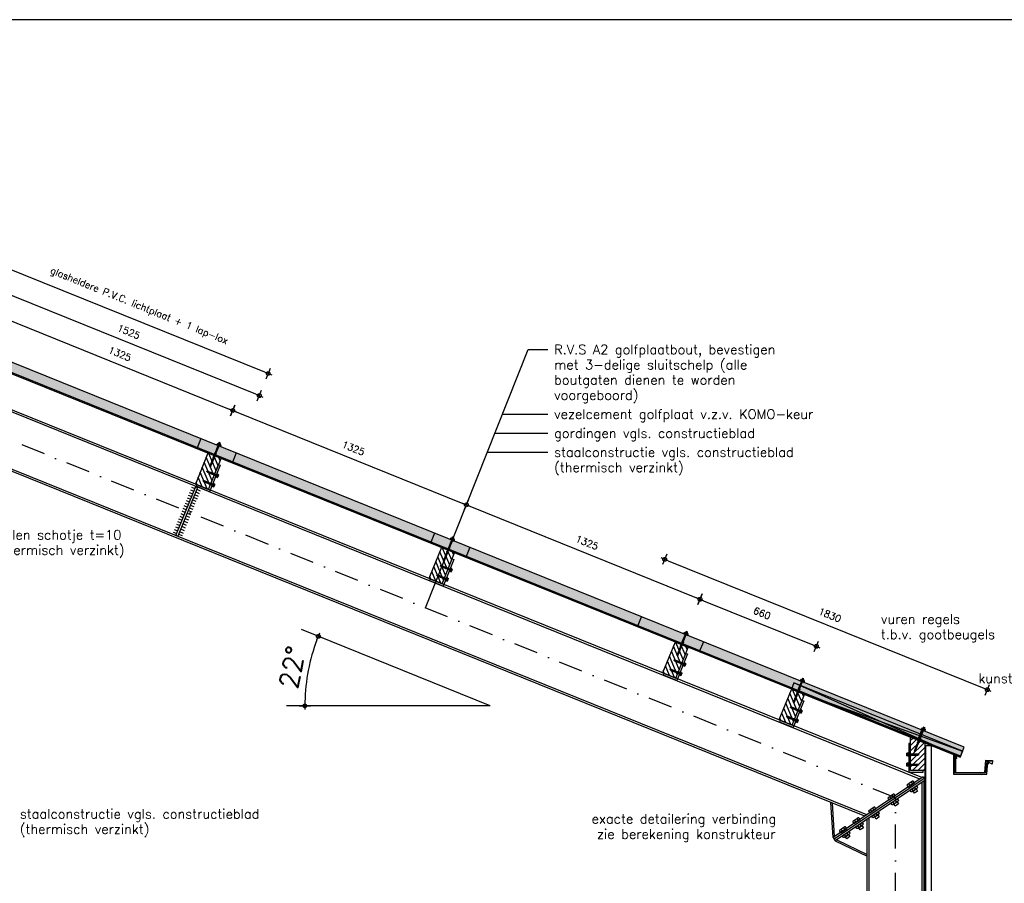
# Model space of a CAD drawing. Extents: x 0 to 38100, y 0 to 35640.
# Tile 12 of 42: x 17232 to 22410, y 7138 to 11680. Entities that reach past the tile are written whole.
import ezdxf

# ---------------------------------------------------------------- set-up
doc = ezdxf.new("R2010")
doc.units = 0
doc.header["$LTSCALE"] = 20
doc.header["$PDMODE"] = 1
doc.header["$PDSIZE"] = -3
doc.linetypes.add('DASHDOT2', pattern=[12.7, 6.35, -3.175, 0, -3.175])
doc.layers.get('0').update_dxf_attribs({"linetype": 'CONTINUOUS'})
doc.layers.get('DEFPOINTS').update_dxf_attribs({"linetype": 'CONTINUOUS'})
for name, color, linetype in [('A--A27--_F123-_SOLID', 7, 'CONTINUOUS'), ('A--A28H-_F-2--', 9, 'CONTINUOUS'), ('A--L$2A-', 7, 'CONTINUOUS'), ('A--L$2A-_F123-', 1, 'CONTINUOUS'), ('A--L21--_F123-', 1, 'CONTINUOUS'), ('A--L27--', 7, 'CONTINUOUS'), ('A--L27--_F-23-', 2, 'CONTINUOUS'), ('A--L27--_F123-', 1, 'CONTINUOUS'), ('A--L28--', 7, 'CONTINUOUS'), ('A--L28--_F-23-', 7, 'CONTINUOUS'), ('A--L28H-_F-23-', 7, 'CONTINUOUS'), ('A--L28S-_F123-', 1, 'CONTINUOUS'), ('A--M$1A-_F123-_MAATV', 7, 'CONTINUOUS'), ('A--T$1A-_F123-_0_18MM', 1, 'CONTINUOUS'), ('A--T$1A-_F123-_0_25MM', 2, 'CONTINUOUS'), ('X--LR---_CP', 7, 'CONTINUOUS')]:
    doc.layers.add(name, color=color, linetype=linetype)
doc.styles.add('0_25', font='ROMANS.shx', dxfattribs={"height": 50})
doc.styles.add('ALFA-0_25', font='ROMANS')
doc.styles.add('MISO', font='ROMANS.shx')
doc.dimstyles.new('DLV18', dxfattribs={"dimscale": 20, "dimtxt": 1.8, "dimasz": 1, "dimexe": 0, "dimexo": 0, "dimgap": 0, "dimtad": 0, "dimdec": 0, "dimrnd": 1, "dimzin": 0, "dimtxsty": 'MISO', "dimblk1": '$DIMDLV', "dimblk2": '$DIMDLV', "dimsah": 1, "dimcen": 0, "dimse1": 1, "dimse2": 1, "dimclrd": 256, "dimclre": 256, "dimclrt": 1, "dimazin": 3, "dimtfac": 1, "dimtdec": 0, "dimtix": 1, "dimtmove": 0, "dimatfit": 3, "dimtvp": 1.5, "dimtolj": 1, "dimtzin": 0})
doc.dimstyles.new('DLV50', dxfattribs={"dimscale": 20, "dimtxt": 5, "dimasz": 1, "dimexe": 0, "dimexo": 0, "dimgap": 0, "dimtad": 0, "dimdec": 0, "dimrnd": 1, "dimzin": 0, "dimtxsty": 'MISO', "dimblk1": '$DIMDLV', "dimblk2": '$DIMDLV', "dimsah": 1, "dimcen": 0, "dimse1": 1, "dimse2": 1, "dimclrd": 256, "dimclre": 256, "dimclrt": 4, "dimazin": 3, "dimtfac": 1, "dimtdec": 0, "dimtix": 1, "dimtmove": 0, "dimatfit": 3, "dimtvp": 0.86, "dimtolj": 1, "dimtzin": 0})

# ---------------------------------------------------------------- blocks, each defined once
blk = doc.blocks.new('QD28001-')
at = {"layer": 'A--L28--_F-23-', "color": 8, "linetype": 'CONTINUOUS'}
for p, q in [((-3.8, -0.3), (-3.4, 0)), ((-3.4, 0), (3.4, 0)), ((3.4, 0), (3.8, -0.3)), ((-5, -8.1), (-11, -9.7)), ((-11, -10.7), (-11, -9.7)), ((-11, -9.7), (11, -9.7)), ((11, -10.7), (-11, -10.7)), ((-5.5, -7.3), (-4.5, -6.1)), ((-5, -8.1), (-5.5, -7.3)), ((5.5, -7.3), (-5.5, -7.3)), ((5, -8.1), (-5, -8.1)), ((-3.8, -4.8), (-3.8, -0.3)), ((3.8, -4.8), (-3.8, -4.8)), ((3.8, -4.8), (-3.8, -4.8)), ((-2.5, -59), (-2.5, -15.2)), ((-1.9, -4.8), (-1.9, -0.3)), ((1.9, -4.8), (1.9, -0.3)), ((2.5, -59), (2.5, -15.2)), ((3.8, -0.3), (3.8, -4.8)), ((4.5, -6.1), (5.5, -7.3)), ((5, -8.1), (5.5, -7.3)), ((11, -9.7), (5, -8.1)), ((11, -10.7), (11, -9.7)), ((3.3, -89.4), (-3.2, -88)), ((3.3, -91.9), (-3.2, -90.6)), ((3.3, -94.5), (-3.2, -93.1)), ((3.3, -97), (-3.2, -95.7)), ((3.3, -99.6), (-3.2, -98.2)), ((3.3, -102.1), (-3.2, -100.7)), ((3.3, -104.7), (-3.2, -103.3)), ((-2.5, -84.4), (-2.5, -67)), ((-2.5, -84.4), (-2.1, -86.8)), ((-2.1, -87.6), (-2.1, -86.8)), ((-2.1, -88.4), (-2.1, -90.2)), ((-2.1, -90.9), (-2.1, -92.7)), ((-2.1, -93.5), (-2.1, -95.3)), ((-2.1, -96), (-2.1, -97.8)), ((-2.1, -98.6), (-2.1, -100.4)), ((-2.1, -101.1), (-2.1, -102.9)), ((3.3, -86.8), (0.1, -86.2)), ((2.1, -89), (2.1, -87.2)), ((2.1, -89.7), (2.1, -91.6)), ((2.1, -92.3), (2.1, -94.1)), ((2.1, -94.8), (2.1, -96.7)), ((2.1, -97.4), (2.1, -99.2)), ((2.1, -99.9), (2.1, -101.8)), ((2.1, -102.5), (2.1, -104.3)), ((2.5, -84.4), (2.2, -86.3)), ((2.5, -84.4), (2.5, -67)), ((3.3, -107.2), (-3.2, -105.8)), ((3.3, -109.8), (-3.2, -108.4)), ((3.3, -112.3), (-3.2, -110.9)), ((3.3, -114.9), (-3.2, -113.5)), ((3.3, -117.4), (-3.2, -116)), ((3.3, -120), (-3.2, -118.6)), ((-2.1, -103.7), (-2.1, -105.5)), ((-2.1, -106.2), (-2.1, -108)), ((-2.1, -108.8), (-2.1, -110.6)), ((-2.1, -111.3), (-2.1, -113.1)), ((-2.1, -113.9), (-2.1, -115.7)), ((-2.1, -116.4), (-2.1, -118.2)), ((-2.1, -118.9), (-2.1, -120.8)), ((3.3, -130.1), (-0.2, -129.4)), ((3.3, -127.5), (0.1, -126.9)), ((3.3, -132.6), (0.3, -132)), ((2.1, -105), (2.1, -106.9)), ((2.1, -107.6), (2.1, -109.4)), ((2.1, -110.1), (2.1, -111.9)), ((2.1, -112.7), (2.1, -114.5)), ((2.1, -115.2), (2.1, -117)), ((2.1, -117.8), (2.1, -119.6)), ((2.1, -120.3), (2.1, -127)), ((2.1, -120.3), (2.1, -122.1)), ((2.1, -127.9), (2.1, -129.7)), ((2.1, -130.4), (2.1, -132.3))]:
    blk.add_line(p, q, dxfattribs=at)
for points in [[(6.2, -6.1), (-6.2, -6.1), (-6.2, -4.8), (6.2, -4.8)], [(-2.1, -87.6), (3.3, -89.4), (2.1, -89.7), (-3.2, -88)], [(-2.1, -90.2), (3.3, -91.9), (2.1, -92.3), (-3.2, -90.6)], [(-2.1, -92.7), (3.3, -94.5), (2.1, -94.8), (-3.2, -93.1)], [(-2.1, -95.3), (3.3, -97), (2.1, -97.4), (-3.2, -95.7)], [(-2.1, -97.8), (3.3, -99.6), (2.1, -99.9), (-3.2, -98.2)], [(-2.1, -100.4), (3.3, -102.1), (2.1, -102.5), (-3.2, -100.7)], [(-2.1, -102.9), (3.3, -104.7), (2.1, -105), (-3.2, -103.3)], [(2.1, -87.2), (0.1, -86.2), (2.1, -86.3), (3.3, -86.8)], [(-2.1, -105.5), (3.3, -107.2), (2.1, -107.6), (-3.2, -105.8)], [(-2.1, -108), (3.3, -109.8), (2.1, -110.1), (-3.2, -108.4)], [(-2.1, -110.6), (3.3, -112.3), (2.1, -112.7), (-3.2, -110.9)], [(-2.1, -113.1), (3.3, -114.9), (2.1, -115.2), (-3.2, -113.5)], [(-2.1, -115.7), (3.3, -117.4), (2.1, -117.8), (-3.2, -116)], [(-2.1, -118.2), (3.3, -120), (2.1, -120.3), (-3.2, -118.6)], [(2.1, -127.9), (0.1, -126.9), (2.1, -127), (3.3, -127.5)]]:
    blk.add_lwpolyline(points, close=True, dxfattribs=at)
for points in [[(-2.5, -67), (-1.9, -63.3), (-1.9, -59), (-3.7, -59, 0.215905), (-2.5, -67, 0.240288)], [(2.5, -67), (1.9, -63.3), (1.9, -59), (3.7, -59, -0.215905), (2.5, -67, -0.240288)], [(-2.1, -126.5, -0.245375), (-1.3, -126.9, -0.082052), (-0.2, -129.2, -0.040501), (0.3, -131.9, -0.029739), (0.5, -135.6, -0.004166)]]:
    blk.add_lwpolyline(points, format="xyb", dxfattribs=at)
for points in [[(-2.1, -118.9), (-2.1, -128.3), (-3.2, -128.7), (-2.1, -129.1), (-2.1, -130.9), (-3.2, -131.3), (-2.1, -131.6), (-2.1, -134), (0, -136.1), (2.1, -134), (2.1, -133)], [(-0.3, -128.9), (3.3, -130.1), (2.1, -130.4), (-0.1, -129.7)], [(0.3, -131.7), (3.3, -132.6), (2.1, -133), (0.4, -132.4)]]:
    blk.add_lwpolyline(points, dxfattribs=at)
for centre, radius, start, end in [((-2.9, -1.6), 1.57, 52.1205, 127.8795), ((0, -5.8), 5.77, 70.5292, 109.4708), ((2.9, -1.6), 1.57, 52.1205, 127.8795), ((-5.9, -16.8), 6.13, 100.6396, 178.4291), ((0, -65.2), 50, 76.1169, 103.8831), ((5.8, -16.8), 6.13, 1.571, 79.361)]:
    blk.add_arc(centre, radius, start, end, dxfattribs=at)
at = {"layer": 'X--LR---_CP', "linetype": 'CONTINUOUS'}
blk.add_point((0, 0), dxfattribs=at)
blk = doc.blocks.new('QD28002-')
at = {"layer": 'A--L28--_F-23-', "color": 8, "linetype": 'CONTINUOUS'}
for p, q in [((-10.2, 0), (-10.2, 3)), ((10.3, 3), (-10.2, 3)), ((10.3, 0), (-10.2, 0)), ((-7.5, 10.5), (7.5, 10.5)), ((-7.5, 3), (-7.5, 10.5)), ((-3.8, 3), (-3.8, 10.5)), ((0, 15), (0, -54.5)), ((3.7, 3), (3.7, 10.5)), ((7.5, 3), (7.5, 10.5)), ((10.3, 0), (10.3, 3)), ((-1.9, 0), (-4.7, -1)), ((4.7, -2.2), (-4.7, -5.5)), ((4.7, -6.7), (-4.7, -10)), ((4.7, -11.2), (-4.7, -14.5)), ((4.7, -15.7), (-4.7, -19)), ((4.7, -20.2), (-4.7, -23.5)), ((4.7, -24.7), (-4.7, -28)), ((4.7, -29.2), (-4.7, -32.5)), ((4.7, -33.7), (-4.7, -37)), ((4.7, -38.2), (-4.7, -41.5)), ((4.7, -42.7), (-4.7, -46)), ((-3.2, 0), (-3.2, -46.3)), ((-3.2, -46.3), (-1.5, -50)), ((1.5, -50), (-1.5, -50)), ((3.2, -46.3), (1.5, -50)), ((3.2, 0), (3.2, -46.3))]:
    blk.add_line(p, q, dxfattribs=at)
for centre, major_axis, ratio, start_param, end_param in [((-5.6, 9), (-1.87, 0), 0.8, -3.141593, 0), ((0, 9), (-3.75, 0), 0.4, 3.141592, 6.283189), ((5.6, 9), (-1.87, 0), 0.8, -3.141593, 0)]:
    blk.add_ellipse(centre, major_axis=major_axis, ratio=ratio, start_param=start_param, end_param=end_param, dxfattribs=at)
at = {"layer": 'X--LR---_CP', "linetype": 'CONTINUOUS'}
blk.add_point((0, 0), dxfattribs=at)
blk = doc.blocks.new('*X7')
at = {"color": 0}
for p, q in [((16538.7, 19791.4), (16608.4, 19861.1)), ((16538.7, 19819.7), (16580.2, 19861.1)), ((16538.7, 19848), (16551.9, 19861.1)), ((16538.7, 19763.1), (16613.7, 19838.1)), ((16538.7, 19734.8), (16613.7, 19809.8)), ((16538.7, 19706.6), (16613.7, 19781.6)), ((16546.6, 19686.1), (16613.7, 19753.3)), ((16574.9, 19686.1), (16613.7, 19725)), ((16603.2, 19686.1), (16613.7, 19696.7))]:
    blk.add_line(p, q, dxfattribs=at)
blk = doc.blocks.new('QD28H46-')
at = {"layer": 'A--L28H-_F-23-', "color": 2}
blk.add_lwpolyline([(0, 0), (0, 175), (75, 175), (75, 0)], close=True, dxfattribs=at)
at = {"layer": 'X--LR---_CP'}
blk.add_point((0, 0), dxfattribs=at)
at = {"layer": 'A--A28H-_F-2--'}
blk.add_blockref('*X7', (-16538.7, -19686.1), dxfattribs=at)
blk = doc.blocks.new('QD20601-')
at = {"layer": 'A--L28--_F-23-', "color": 1, "linetype": 'CONTINUOUS'}
blk.add_lwpolyline([(-9, 141), (-9, -9), (66, -9), (66, 0), (0, 0), (0, 0), (0, 141)], close=True, dxfattribs=at)
at = {"layer": 'X--LR---_CP', "linetype": 'CONTINUOUS'}
blk.add_point((0, 0), dxfattribs=at)
blk = doc.blocks.new('QD28003-')
at = {"layer": 'X--LR---_CP', "linetype": 'CONTINUOUS'}
blk.add_point((0, 0), dxfattribs=at)
at = {"layer": 'A--L28--', "color": 1, "linetype": 'CONTINUOUS'}
for name, p in [('QD28001-', (0, 74.1)), ('QD28H46-', (-37.5, -175)), ('QD20601-', (-37.5, -175))]:
    blk.add_blockref(name, p, dxfattribs=at)
at = {"layer": 'A--L28--', "color": 1, "linetype": 'CONTINUOUS', "rotation": 90}
for p in [(-46.5, -91), (-46.5, -144.3)]:
    blk.add_blockref('QD28002-', p, dxfattribs=at)
blk = doc.blocks.new('QD28H46A')
at = {"layer": 'A--A28H-_F-2--', "linetype": 'CONTINUOUS'}
h = blk.add_hatch(dxfattribs=at)
h.set_pattern_fill('ALFALINE', color=256, scale=20, style=0, pattern_type=2)
h.set_pattern_definition([(45, (-28800.83, -45005.233), (-14.1421356, 14.1421356), [])])
h.paths.add_polyline_path([(0, 0), (0, 175), (75, 144.7), (75, 0)])
at = {"layer": 'A--L28H-_F-23-', "color": 2}
blk.add_lwpolyline([(0, 0), (0, 175), (75, 144.7), (75, 0)], close=True, dxfattribs=at)
at = {"layer": 'X--LR---_CP'}
blk.add_point((0, 0), dxfattribs=at)
blk = doc.blocks.new('QD28007-')
at = {"layer": 'X--LR---_CP'}
blk.add_point((0, 0), dxfattribs=at)
at = {"layer": 'A--L28--', "color": 1, "linetype": 'CONTINUOUS'}
for name, p, rotation in [('QD28001-', (-3.7, 81.4), 338), ('QD28002-', (-84, -60.7), 90), ('QD28002-', (-84, -114), 90)]:
    blk.add_blockref(name, p, dxfattribs=dict(at, rotation=rotation))
at = {"layer": 'A--L28--'}
blk.add_blockref('QD28H46A', (-75, -144.7), dxfattribs=at)
at = {"layer": 'A--L28--', "color": 1, "linetype": 'CONTINUOUS'}
blk.add_blockref('QD20601-', (-75, -144.7), dxfattribs=at)
blk = doc.blocks.new('$DIMDLV')
at = {"color": 0}
for p, q in [((-1, 0), (1, 0)), ((0, -1.5), (0, 1.5))]:
    blk.add_line(p, q, dxfattribs=at)
blk.add_circle((0, 0), 0.5, dxfattribs=at)
blk = doc.blocks.new('*D146')
at = {"layer": 'A--M$1A-_F123-_MAATV'}
blk.add_line((20642.8, 8834.2), (22302.5, 8163.6), dxfattribs=at)
at = {"layer": 'DEFPOINTS', "color": 0}
for p in [(20502.5, 8540.3), (22321, 8156.1), (22199.3, 7854.8)]:
    blk.add_point(p, dxfattribs=at)
at = {"layer": 'A--M$1A-_F123-_MAATV', "xscale": 20, "yscale": 20, "zscale": 20}
for p, rotation in [((20624.3, 8841.7), 157.9999999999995), ((22321, 8156.1), 337.9999999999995)]:
    blk.add_blockref('$DIMDLV', p, dxfattribs=dict(at, rotation=rotation))
at = {"layer": 'A--M$1A-_F123-_MAATV', "color": 1, "insert": (21492.9, 8549), "char_height": 36, "attachment_point": 5, "rotation": 338, "style": 'MISO'}
blk.add_mtext('\\A1;1830', dxfattribs=at)
blk = doc.blocks.new('QD27102-')
at = {"layer": 'A--L27--_F-23-', "color": 2, "linetype": 'CONTINUOUS'}
for points in [[(0, 0), (0, -99), (175, -99), (181, -32.5), (175, -32), (169, -93), (6, -93), (6, -34)], [(10, -10), (10, -90), (165, -90), (170.87, -26.41), (206, -28), (203, -47), (189, -40)]]:
    blk.add_lwpolyline(points, dxfattribs=at)
for points in [[(6, -34), (6, 0), (7.73, 1), (17.73, -16.32), (16, -17.32), (8, -3.5), (8, -34)], [(180.14, -46.91), (182, -27), (201.91, -28.86), (201.63, -31.85), (184.71, -30.27), (183.13, -47.19)]]:
    blk.add_lwpolyline(points, close=True, dxfattribs=at)
at = {"layer": 'X--LR---_CP'}
blk.add_point((0, 0), dxfattribs=at)
blk = doc.blocks.new('*D143')
at = {"layer": 'A--M$1A-_F123-_MAATV'}
blk.add_line((17142.9, 10113.4), (18334.3, 9632), dxfattribs=at)
at = {"layer": 'DEFPOINTS', "color": 0}
for p in [(17027.9, 9882.2), (18352.9, 9624.6), (18256.4, 9385.8)]:
    blk.add_point(p, dxfattribs=at)
at = {"layer": 'A--M$1A-_F123-_MAATV', "xscale": 20, "yscale": 20, "zscale": 20}
for p, rotation in [((17124.4, 10120.9), 157.9999999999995), ((18352.9, 9624.6), 337.9999999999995)]:
    blk.add_blockref('$DIMDLV', p, dxfattribs=dict(at, rotation=rotation))
at = {"layer": 'A--M$1A-_F123-_MAATV', "color": 1, "insert": (17758.8, 9922.8), "char_height": 36, "attachment_point": 5, "rotation": 338, "style": 'MISO'}
blk.add_mtext('\\A1;1325', dxfattribs=at)
blk = doc.blocks.new('*D142')
at = {"layer": 'A--M$1A-_F123-_MAATV'}
blk.add_line((18473.9, 9710.5), (17097, 10266.8), dxfattribs=at)
at = {"layer": 'DEFPOINTS', "color": 0}
for p in [(17078.5, 10274.3), (16956.7, 9972.9), (18370.7, 9401.7)]:
    blk.add_point(p, dxfattribs=at)
at = {"layer": 'A--M$1A-_F123-_MAATV', "xscale": 20, "yscale": 20, "zscale": 20}
for p, rotation in [((17078.5, 10274.3), 157.9999999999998), ((18492.4, 9703), 337.9999999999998)]:
    blk.add_blockref('$DIMDLV', p, dxfattribs=dict(at, rotation=rotation))
at = {"layer": 'A--M$1A-_F123-_MAATV', "color": 1, "insert": (17805.7, 10038.7), "char_height": 36, "attachment_point": 5, "rotation": 338, "style": 'MISO'}
blk.add_mtext('\\A1;1525', dxfattribs=at)
blk = doc.blocks.new('*D145')
at = {"layer": 'A--M$1A-_F123-_MAATV'}
blk.add_line((19599.9, 9120.7), (20791.4, 8639.3), dxfattribs=at)
at = {"layer": 'DEFPOINTS', "color": 0}
for p in [(19484.9, 8889.4), (20809.9, 8631.8), (20713.4, 8393.1)]:
    blk.add_point(p, dxfattribs=at)
at = {"layer": 'A--M$1A-_F123-_MAATV', "xscale": 20, "yscale": 20, "zscale": 20}
for p, rotation in [((19581.4, 9128.2), 157.9999999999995), ((20809.9, 8631.8), 337.9999999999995)]:
    blk.add_blockref('$DIMDLV', p, dxfattribs=dict(at, rotation=rotation))
at = {"layer": 'A--M$1A-_F123-_MAATV', "color": 1, "insert": (20215.9, 8930.1), "char_height": 36, "attachment_point": 5, "rotation": 338, "style": 'MISO'}
blk.add_mtext('\\A1;1325', dxfattribs=at)
blk = doc.blocks.new('*D138')
at = {"layer": 'A--M$1A-_F123-_MAATV', "linetype": 'CONTINUOUS'}
blk.add_arc((19707.1, 8071.7), 975.1, 159.1752, 178.8248, dxfattribs=at)
at = {"layer": 'DEFPOINTS', "color": 0, "linetype": 'CONTINUOUS'}
for p in [(18713.6, 8473.1), (18763.8, 8318.6), (18635.6, 8071.7), (19707.1, 8071.7), (19707.1, 8071.7)]:
    blk.add_point(p, dxfattribs=at)
at = {"layer": 'A--M$1A-_F123-_MAATV', "linetype": 'CONTINUOUS', "xscale": 20, "yscale": 20, "zscale": 20}
for p, rotation in [((18803, 8436.9), 68.58760538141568), ((18732, 8071.7), 269.4123946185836)]:
    blk.add_blockref('$DIMDLV', p, dxfattribs=dict(at, rotation=rotation))
at = {"layer": 'A--M$1A-_F123-_MAATV', "color": 4, "linetype": 'CONTINUOUS', "insert": (18665.5, 8274.1), "char_height": 100, "attachment_point": 5, "rotation": 79, "style": 'MISO'}
blk.add_mtext('\\A1;22°', dxfattribs=at)
blk = doc.blocks.new('*D144')
at = {"layer": 'A--M$1A-_F123-_MAATV'}
blk.add_line((18371.4, 9617.1), (19562.8, 9135.7), dxfattribs=at)
at = {"layer": 'DEFPOINTS', "color": 0}
for p in [(18256.4, 9385.8), (19581.4, 9128.2), (19484.9, 8889.4)]:
    blk.add_point(p, dxfattribs=at)
at = {"layer": 'A--M$1A-_F123-_MAATV', "xscale": 20, "yscale": 20, "zscale": 20}
for p, rotation in [((18352.9, 9624.6), 157.9999999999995), ((19581.4, 9128.2), 337.9999999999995)]:
    blk.add_blockref('$DIMDLV', p, dxfattribs=dict(at, rotation=rotation))
at = {"layer": 'A--M$1A-_F123-_MAATV', "color": 1, "insert": (18987.4, 9426.4), "char_height": 36, "attachment_point": 5, "rotation": 338, "style": 'MISO'}
blk.add_mtext('\\A1;1325', dxfattribs=at)
blk = doc.blocks.new('*D147')
at = {"layer": 'A--M$1A-_F123-_MAATV'}
blk.add_line((20828.4, 8624.4), (21403.3, 8392.1), dxfattribs=at)
at = {"layer": 'DEFPOINTS', "color": 0}
for p in [(20713.4, 8393.1), (21421.8, 8384.6), (21325.4, 8145.9)]:
    blk.add_point(p, dxfattribs=at)
at = {"layer": 'A--M$1A-_F123-_MAATV', "xscale": 20, "yscale": 20, "zscale": 20}
for p, rotation in [((20809.9, 8631.8), 158), ((21421.8, 8384.6), 337.9999999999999)]:
    blk.add_blockref('$DIMDLV', p, dxfattribs=dict(at, rotation=rotation))
at = {"layer": 'A--M$1A-_F123-_MAATV', "color": 1, "insert": (21136.1, 8558.3), "char_height": 36, "attachment_point": 5, "rotation": 338, "style": 'MISO'}
blk.add_mtext('\\A1;660', dxfattribs=at)
blk = doc.blocks.new('KA-A1-2X')
at = {"layer": 'A--L$2A-_F123-', "color": 4}
blk.add_lwpolyline([(10, 10), (1251, 10), (1251, 584), (10, 584)], close=True, dxfattribs=at)
blk = doc.blocks.new('*D336')
at = {"layer": 'A--M$1A-_F123-_MAATV'}
blk.add_line((18520.7, 9826.4), (17143.8, 10382.7), dxfattribs=at)
at = {"layer": 'DEFPOINTS', "color": 0}
for p in [(17125.3, 10390.2), (16956.7, 9972.9), (18370.7, 9401.7)]:
    blk.add_point(p, dxfattribs=at)
at = {"layer": 'A--M$1A-_F123-_MAATV', "xscale": 20, "yscale": 20, "zscale": 20}
for p, rotation in [((17125.3, 10390.2), 157.9999999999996), ((18539.2, 9818.9), 337.9999999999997)]:
    blk.add_blockref('$DIMDLV', p, dxfattribs=dict(at, rotation=rotation))
at = {"layer": 'A--M$1A-_F123-_MAATV', "color": 1, "insert": (17859.2, 10171.3), "char_height": 36, "attachment_point": 5, "rotation": 338, "style": 'MISO'}
blk.add_mtext('\\A1;glasheldere P.V.C. lichtplaat + 1 lap-lox', dxfattribs=at)

msp = doc.modelspace()

# ---------------------------------------------------------------- linework, layer by layer
at = {"layer": 'A--A27--_F123-_SOLID', "color": 11, "linetype": 'CONTINUOUS'}
msp.add_solid([(18349.1, 9348.3), (18370.7, 9401.7), (17120.6, 9844.7), (17142.1, 9898)], dxfattribs=at)
at = {"layer": 'A--A27--_F123-_SOLID', "color": 16, "linetype": 'CONTINUOUS'}
msp.add_solid([(18351.6, 9354.4), (18370.7, 9401.7), (22180.2, 7807.5), (22199.3, 7854.8)], dxfattribs=at)
at = {"layer": 'A--A27--_F123-_SOLID', "color": 7, "linetype": 'CONTINUOUS'}
msp.add_solid([(18349.1, 9348.3), (18351.6, 9354.4), (22177.7, 7801.5), (22180.2, 7807.5)], dxfattribs=at)
at = {"layer": 'A--L21--_F123-', "color": 1, "linetype": 'CONTINUOUS'}
msp.add_line((22027.7, 7861.3), (21992.7, 7861.3), dxfattribs=at)
at = {"layer": 'A--L21--_F123-', "color": 8, "linetype": 'CONTINUOUS'}
msp.add_line((21997.7, 4438.9), (21997.7, 7861.3), dxfattribs=at)
at = {"layer": 'A--L21--_F123-', "color": 1, "linetype": 'CONTINUOUS'}
msp.add_lwpolyline([(21992.7, 7861.3), (21992.7, 4438.9), (22027.7, 4438.9), (22027.7, 7861.3)], dxfattribs=at)
at = {"layer": 'A--L27--_F123-', "color": 8, "linetype": 'CONTINUOUS'}
for p, q in [((22177.7, 7801.5), (14478.1, 10912.3)), ((22180.2, 7807.5), (14480.6, 10918.4))]:
    msp.add_line(p, q, dxfattribs=at)
at = {"layer": 'A--L27--_F123-', "color": 1, "linetype": 'CONTINUOUS'}
for p, q in [((22199.3, 7854.8), (14771.6, 10855.8)), ((18185.2, 9476.6), (18163.7, 9423.3)), ((18370.7, 9401.7), (18349.1, 9348.3)), ((19413.7, 8980.2), (19392.2, 8926.9)), ((19599.2, 8905.3), (19577.6, 8852)), ((20481, 8487), (20502.5, 8540.3)), ((20827.7, 8408.9), (20806.2, 8355.6)), ((22177.7, 7801.5), (22199.3, 7854.8))]:
    msp.add_line(p, q, dxfattribs=at)
at = {"layer": 'A--L27--_F123-', "color": 3, "linetype": 'CONTINUOUS'}
msp.add_line((21955.2, 7891.4), (21976.8, 7944.7), dxfattribs=at)
at = {"layer": 'A--L27--_F123-', "color": 7, "linetype": 'CONTINUOUS'}
msp.add_lwpolyline([(22177.7, 7801.5), (22190.9, 7833.9), (21303.7, 8192.4), (21290.6, 8159.9), (22190.9, 7833.9), (22177.7, 7801.5), (21303.7, 8192.4), (21290.6, 8159.9), (22177.7, 7801.5)], close=True, dxfattribs=at)
at = {"layer": 'A--L28S-_F123-', "color": 1}
for p, q in [((21977.3, 7693.7), (14374.7, 10765.4)), ((21966.6, 7686.5), (14386.7, 10749)), ((21688, 7498.6), (14386.7, 10448.5)), ((21677.3, 7491.4), (14386.7, 10437)), ((21982.9, 7697.5), (21510.3, 7378.8)), ((21988.4, 7689.2), (21515.9, 7370.5)), ((21994, 7680.9), (21521.5, 7362.2)), ((21977.7, 3538.9), (21977.7, 7669.9)), ((21982.9, 7697.5), (21994, 7680.9)), ((21988.4, 3538.9), (21988.4, 7677.2)), ((21510.3, 7378.8), (21497.7, 7563.9)), ((21518, 7383.9), (21505.9, 7560.6)), ((21688.4, 3538.9), (21688.4, 7474.8)), ((21699.1, 3538.9), (21699.1, 7482)), ((21510.3, 7378.8), (21521.5, 7362.2)), ((21521.5, 7362.2), (21688.4, 7281.1)), ((21529.2, 7367.4), (21688.4, 7290))]:
    msp.add_line(p, q, dxfattribs=at)
at = {"layer": 'A--L28S-_F123-', "color": 8, "linetype": 'DASHDOT2'}
for p, q in [((21838.4, 7588), (14386.7, 10598.8)), ((21838.4, 3508.9), (21838.4, 7588))]:
    msp.add_line(p, q, dxfattribs=at)
at = {"layer": 'A--L28S-_F123-', "color": 8}
for p, q in [((18135.6, 9221.4), (18154.1, 9213.9)), ((18113, 9165.8), (18131.5, 9158.3)), ((18118.6, 9179.7), (18137.2, 9172.2)), ((18124.3, 9193.6), (18142.8, 9186.1)), ((18129.9, 9207.5), (18148.5, 9200)), ((18146.4, 9168.5), (18165, 9160.9)), ((18152.1, 9182.3), (18170.6, 9174.8)), ((18157.7, 9196.2), (18176.3, 9188.7)), ((18163.4, 9210.1), (18181.9, 9202.6)), ((18096.1, 9124.2), (18114.6, 9116.6)), ((18101.7, 9138.1), (18120.2, 9130.5)), ((18107.4, 9151.9), (18125.9, 9144.4)), ((18129.5, 9126.8), (18148, 9119.2)), ((18135.1, 9140.7), (18153.7, 9133.1)), ((18140.8, 9154.6), (18159.3, 9147)), ((18073.5, 9068.6), (18092, 9061)), ((18079.1, 9082.5), (18097.7, 9074.9)), ((18084.8, 9096.4), (18103.3, 9088.8)), ((18090.4, 9110.3), (18108.9, 9102.7)), ((18106.9, 9071.2), (18125.5, 9063.6)), ((18112.6, 9085.1), (18131.1, 9077.5)), ((18118.2, 9099), (18136.7, 9091.4)), ((18123.9, 9112.9), (18142.4, 9105.3)), ((18050.9, 9013), (18069.4, 9005.5)), ((18056.5, 9026.9), (18075.1, 9019.3)), ((18062.2, 9040.8), (18080.7, 9033.2)), ((18067.8, 9054.7), (18086.4, 9047.1)), ((18084.3, 9015.6), (18102.9, 9008.1)), ((18090, 9029.5), (18108.5, 9022)), ((18095.6, 9043.4), (18114.2, 9035.9)), ((18101.3, 9057.3), (18119.8, 9049.7)), ((18039.6, 8985.2), (18058.1, 8977.7)), ((18045.3, 8999.1), (18063.8, 8991.6)), ((18067.4, 8973.9), (18085.9, 8966.4)), ((18073, 8987.8), (18091.6, 8980.3)), ((18078.7, 9001.7), (18097.2, 8994.2)), ((21921.3, 7668.3), (21927, 7659.8)), ((21908.6, 7659.7), (21914.3, 7651.2)), ((21931.1, 7626.2), (21925.4, 7634.7)), ((21943.9, 7634.8), (21938.2, 7643.3)), ((21807.7, 7591.6), (21813.4, 7583.2)), ((21820.4, 7600.2), (21826.1, 7591.8)), ((21830.2, 7558.2), (21824.5, 7566.6)), ((21843, 7566.8), (21837.3, 7575.2)), ((21706.8, 7523.5), (21712.5, 7515.1)), ((21719.5, 7532.1), (21725.2, 7523.7)), ((21623.1, 7467.1), (21628.7, 7458.7)), ((21635.8, 7475.7), (21641.5, 7467.3)), ((21729.3, 7490.1), (21723.6, 7498.5)), ((21742.1, 7498.7), (21736.4, 7507.1)), ((21552.9, 7419.7), (21558.5, 7411.3)), ((21565.6, 7428.3), (21571.3, 7419.9)), ((21645.6, 7433.7), (21639.9, 7442.1)), ((21658.3, 7442.3), (21652.7, 7450.7)), ((21575.4, 7386.3), (21569.7, 7394.7)), ((21588.1, 7394.9), (21582.5, 7403.3))]:
    msp.add_line(p, q, dxfattribs=at)
at = {"layer": 'A--L28S-_F123-', "color": 1}
msp.add_lwpolyline([(18158.3, 9224.3), (18167.6, 9220.5), (18063, 8963.2), (18053.7, 8966.9)], close=True, dxfattribs=at)
at = {"layer": 'A--L28S-_F123-', "color": 8}
for points in [[(21937.2, 7666.7), (21931.5, 7675.1), (21927.8, 7675.1), (21922.7, 7671.7), (21921.3, 7668.3), (21917.6, 7668.2), (21910, 7663.1), (21908.6, 7659.7), (21904.9, 7659.6), (21899.8, 7656.2), (21898.4, 7652.8), (21904, 7644.4)], [(21948.4, 7650.1), (21954.1, 7641.7), (21952.7, 7638.3), (21947.6, 7634.9), (21943.9, 7634.8), (21942.5, 7631.4), (21934.8, 7626.3), (21931.1, 7626.2), (21929.7, 7622.8), (21924.6, 7619.4), (21920.9, 7619.4), (21915.2, 7627.8)], [(21937.8, 7612.1), (21930.3, 7623.3), (21946.9, 7634.5), (21954.4, 7623.3)], [(21836.3, 7598.7), (21830.6, 7607.1), (21826.9, 7607), (21821.9, 7603.6), (21820.4, 7600.2), (21816.8, 7600.2), (21809.1, 7595), (21807.7, 7591.6), (21804, 7591.6), (21798.9, 7588.1), (21797.5, 7584.7), (21803.2, 7576.3)], [(21847.5, 7582.1), (21853.2, 7573.7), (21851.8, 7570.3), (21846.7, 7566.8), (21843, 7566.8), (21841.6, 7563.4), (21833.9, 7558.2), (21830.2, 7558.2), (21828.8, 7554.8), (21823.7, 7551.3), (21820, 7551.3), (21814.3, 7559.7)], [(21837, 7544.1), (21829.4, 7555.2), (21846, 7566.4), (21853.5, 7555.3)], [(21735.4, 7530.6), (21729.7, 7539), (21726.1, 7539), (21721, 7535.5), (21719.5, 7532.1), (21715.9, 7532.1), (21708.2, 7526.9), (21706.8, 7523.5), (21703.1, 7523.5), (21698, 7520.1), (21696.6, 7516.7), (21702.3, 7508.2)], [(21746.6, 7514), (21752.3, 7505.6), (21750.9, 7502.2), (21745.8, 7498.8), (21742.1, 7498.7), (21740.7, 7495.3), (21733, 7490.2), (21729.3, 7490.1), (21727.9, 7486.7), (21722.8, 7483.3), (21719.1, 7483.2), (21713.4, 7491.7)], [(21651.7, 7474.1), (21646, 7482.6), (21642.3, 7482.5), (21637.2, 7479.1), (21635.8, 7475.7), (21632.1, 7475.6), (21624.5, 7470.5), (21623.1, 7467.1), (21619.4, 7467), (21614.3, 7463.6), (21612.9, 7460.2), (21618.5, 7451.8)], [(21662.9, 7457.6), (21668.5, 7449.1), (21667.1, 7445.7), (21662, 7442.3), (21658.3, 7442.3), (21656.9, 7438.9), (21649.3, 7433.7), (21645.6, 7433.7), (21644.2, 7430.3), (21639.1, 7426.8), (21635.4, 7426.8), (21629.7, 7435.2)], [(21736.1, 7476), (21728.5, 7487.2), (21745.1, 7498.3), (21752.6, 7487.2)], [(21581.5, 7426.8), (21575.8, 7435.2), (21572.1, 7435.2), (21567, 7431.7), (21565.6, 7428.3), (21561.9, 7428.3), (21554.3, 7423.1), (21552.9, 7419.7), (21549.2, 7419.7), (21544.1, 7416.2), (21542.7, 7412.8), (21548.3, 7404.4)], [(21592.7, 7410.2), (21598.3, 7401.8), (21596.9, 7398.4), (21591.8, 7394.9), (21588.1, 7394.9), (21586.7, 7391.5), (21579.1, 7386.3), (21575.4, 7386.3), (21574, 7382.9), (21568.9, 7379.5), (21565.2, 7379.4), (21559.5, 7387.8)], [(21652.3, 7419.5), (21644.8, 7430.7), (21661.4, 7441.9), (21668.9, 7430.7)], [(21582.1, 7372.2), (21574.6, 7383.3), (21591.2, 7394.5), (21598.7, 7383.4)]]:
    msp.add_lwpolyline(points, close=True, dxfattribs=at)
for points in [[(21922.7, 7671.7), (21917.6, 7668.2)], [(21910, 7663.1), (21904.9, 7659.6)], [(21934.8, 7626.3), (21929.7, 7622.8)], [(21947.6, 7634.9), (21942.5, 7631.4)], [(21809.1, 7595), (21804, 7591.6)], [(21821.9, 7603.6), (21816.8, 7600.2)], [(21846.7, 7566.8), (21841.6, 7563.4)], [(21708.2, 7526.9), (21703.1, 7523.5)], [(21721, 7535.5), (21715.9, 7532.1)], [(21833.9, 7558.2), (21828.8, 7554.8)], [(21624.5, 7470.5), (21619.4, 7467)], [(21637.2, 7479.1), (21632.1, 7475.6)], [(21733, 7490.2), (21727.9, 7486.7)], [(21745.8, 7498.8), (21740.7, 7495.3)], [(21554.3, 7423.1), (21549.2, 7419.7)], [(21567, 7431.7), (21561.9, 7428.3)], [(21649.3, 7433.7), (21644.2, 7430.3)], [(21662, 7442.3), (21656.9, 7438.9)], [(21579.1, 7386.3), (21574, 7382.9)], [(21591.8, 7394.9), (21586.7, 7391.5)]]:
    msp.add_lwpolyline(points, dxfattribs=at)
at = {"layer": 'A--M$1A-_F123-_MAATV', "linetype": 'CONTINUOUS'}
for q in [(18713.6, 8473.1), (18635.6, 8071.7)]:
    msp.add_line((19707.1, 8071.7), q, dxfattribs=at)
at = {"layer": 'A--T$1A-_F123-_0_18MM', "linetype": 'CONTINUOUS'}
for p, q in [((19366.7, 8586.7), (19905.9, 9945.6)), ((19905.9, 9945.6), (20009.4, 9945.6)), ((19771, 9605.6), (20009.4, 9605.6)), ((19731.3, 9505.6), (20009.4, 9505.6)), ((19691.6, 9405.6), (20009.4, 9405.6))]:
    msp.add_line(p, q, dxfattribs=at)
for points in [[(18058.4, 8965.1, 0, 13.3, 0), (18019.6, 8965.1, 0, 0, 0), (17973.4, 8965.1, 0, 0, 0), (17856.1, 8965.1, 0, 0, 0)], [(21361.7, 8168.9, 0, 13, 0), (21388.3, 8200.2, 0, 0, 0), (21661.4, 8521.7, 0, 0, 0), (21744.6, 8521.7, 0, 0, 0)], [(21976.8, 7944.7, 0, 13, 0), (22003.3, 7975.9, 0, 0, 0), (22202.2, 8210.1, 0, 0, 0), (22261.1, 8210.1, 0, 0, 0)], [(22290.7, 7712.5, 0, 13.3, 0), (22311.3, 7674.8, 0, 0, 0), (22340, 7628, 0, 0, 0), (22400, 7628, 0, 0, 0)], [(17027.7, 7497.1, 0, 13.3, 0), (17066.5, 7497.1, 0, 0, 0), (17112.7, 7497.1, 0, 0, 0), (17227.9, 7497.1, 0, 0, 0)]]:
    msp.add_lwpolyline(points, format="xyseb", dxfattribs=at)
at = {"layer": 'A--T$1A-_F123-_0_25MM', "linetype": 'CONTINUOUS'}
msp.add_lwpolyline([(21504.8, 7471, 0, 20, 0), (21444.8, 7471, 0, 0, 0), (21341.7, 7471, 0, 0, 0)], format="xyseb", dxfattribs=at)

# ---------------------------------------------------------------- block references
at = {"layer": 'A--L$2A-', "xscale": 20, "yscale": 20}
msp.add_blockref('KA-A1-2X', (0, 0), dxfattribs=at)
at = {"layer": 'A--L27--', "color": 1, "linetype": 'CONTINUOUS'}
msp.add_blockref('QD27102-', (22142.7, 7811.5), dxfattribs=at)
at = {"layer": 'A--L28--', "color": 1, "linetype": 'CONTINUOUS', "xscale": -1, "rotation": 338.0000000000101}
for p in [(18256.4, 9385.8), (19484.9, 8889.4), (20713.4, 8393.1), (21325.4, 8145.9)]:
    msp.add_blockref('QD28003-', p, dxfattribs=at)
at = {"layer": 'A--L28--'}
msp.add_blockref('QD28007-', (21992.7, 7876.2), dxfattribs=at)

# ---------------------------------------------------------------- texts
at = {"layer": 'A--T$1A-_F123-_0_25MM', "style": 'ALFA-0_25'}
for s, p in [('R.V.S A2 golfplaatbout, bevestigen', (20042.7, 9920.6)), ('met 3-delige sluitschelp (alle', (20042.7, 9840.6)), ('boutgaten dienen te worden', (20042.7, 9760.6)), ('voorgeboord)', (20042.7, 9680.6)), ('vezelcement golfplaat v.z.v. KOMO-keur', (20042.7, 9580.6)), ('gordingen vgls. constructieblad', (20042.7, 9480.6)), ('staalconstructie vgls. constructieblad', (20042.7, 9380.6)), ('(thermisch verzinkt)', (20042.7, 9300.6))]:
    msp.add_text(s, height=50, dxfattribs=at).set_placement(p)
at = {"layer": 'A--T$1A-_F123-_0_25MM', "linetype": 'CONTINUOUS'}
for s, style, p in [('stalen schotje t=10', '0_25', (17090.2, 8946.1)), ('(thermisch verzinkt)', '0_25', (17102.1, 8866.1)), ('vuren regels', 'ALFA-0_25', (21761.1, 8502.8)), ('t.b.v. gootbeugels', 'ALFA-0_25', (21761.1, 8422.8)), ('kunststof vogelschroot', 'ALFA-0_25', (22274.2, 8191.1)), ('staalconstructie vgls. constructieblad', '0_25', (17232.9, 7478.1)), ('exacte detailering verbinding', '0_25', (20240.3, 7452)), ('(thermisch verzinkt)', '0_25', (17232.9, 7398.1)), ('zie berekening konstrukteur', '0_25', (20268.8, 7372))]:
    msp.add_text(s, height=50, dxfattribs=dict(at, style=style)).set_placement(p)

# ---------------------------------------------------------------- dimensions: what is measured, and where the dimension line sits
at = {"layer": 'A--M$1A-_F123-_MAATV'}
dim = msp.add_aligned_dim(p1=(18370.7, 9401.7), p2=(16956.7, 9972.9), distance=-450, text='glasheldere P.V.C. lichtplaat + 1 lap-lox', dimstyle='DLV18', dxfattribs=at)
dim.commit()
dim.dimension.update_dxf_attribs({"geometry": '*D336', "text_midpoint": (17859.2, 10171.3)})
for p1, p2, distance, picture, middle in [((18370.7, 9401.7), (16956.7, 9972.9), -325, '*D142', (17805.7, 10038.7)), ((17027.9, 9882.2), (18256.4, 9385.8), 257.5, '*D143', (17758.8, 9922.8)), ((18256.4, 9385.8), (19484.9, 8889.4), 257.5, '*D144', (18987.4, 9426.4)), ((19484.9, 8889.4), (20713.4, 8393.1), 257.5, '*D145', (20215.9, 8930.1)), ((20502.5, 8540.3), (22199.3, 7854.8), 325, '*D146', (21492.9, 8549)), ((20713.4, 8393.1), (21325.4, 8145.9), 257.5, '*D147', (21136.1, 8558.3))]:
    dim = msp.add_aligned_dim(p1=p1, p2=p2, distance=distance, dimstyle='DLV18', dxfattribs=at)
    dim.commit()
    dim.dimension.update_dxf_attribs({"geometry": picture, "text_midpoint": middle})
at = {"layer": 'A--M$1A-_F123-_MAATV', "linetype": 'CONTINUOUS'}
dim = msp.add_angular_dim_2l(base=(18763.8, 8318.6), line1=((19707.1, 8071.7), (18713.6, 8473.1)), line2=((19707.1, 8071.7), (18635.6, 8071.7)), dimstyle='DLV50', dxfattribs=at)
dim.commit()
dim.dimension.update_dxf_attribs({"geometry": '*D138', "text_midpoint": (18665.5, 8274.1)})

doc.saveas('drawing.dxf')
